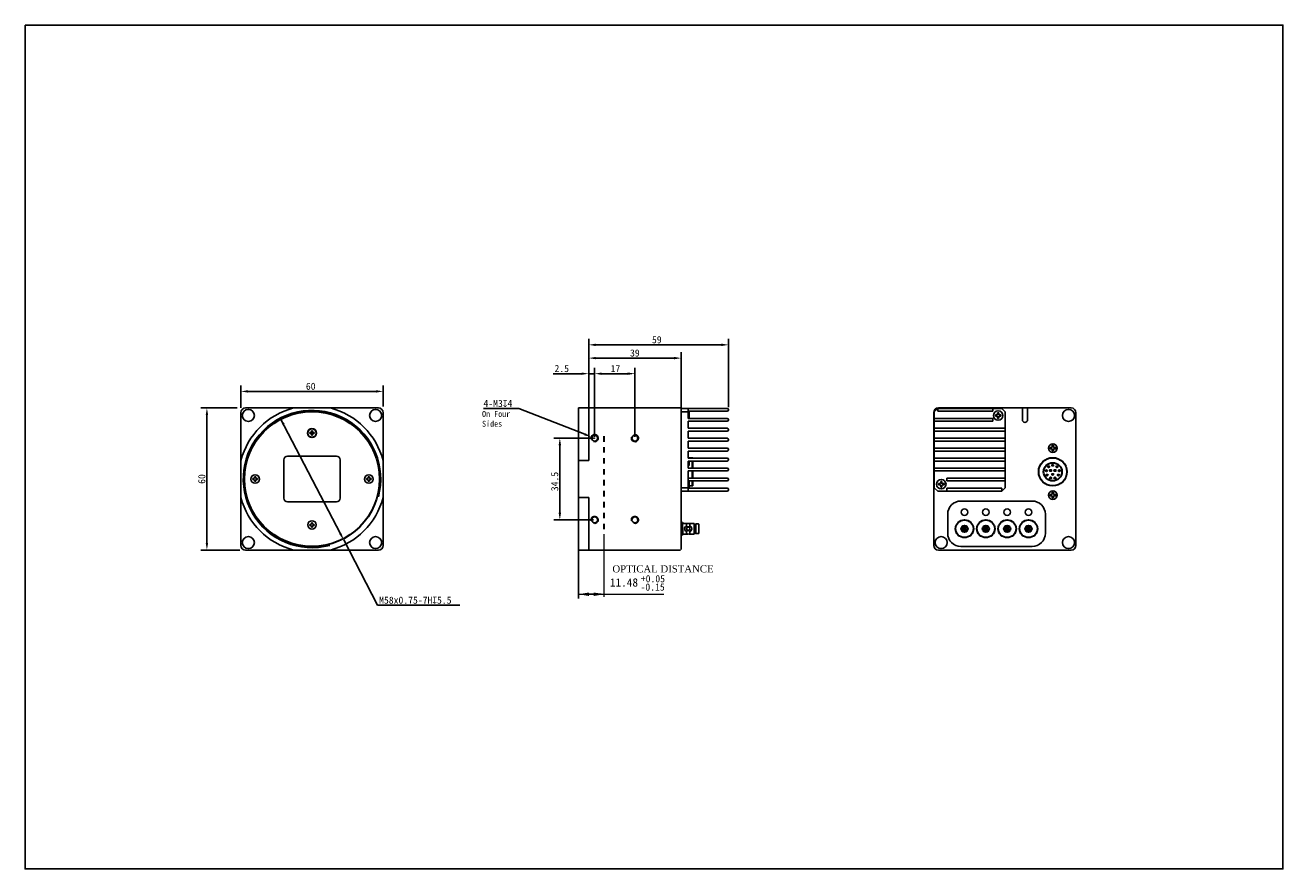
# Model space of a CAD drawing. Header units: millimetres. Extents: x 583 to 1113, y -44 to 312.
import ezdxf

# ---------------------------------------------------------------- set-up
doc = ezdxf.new("R2010")
doc.units = ezdxf.units.MM
doc.header["$LTSCALE"] = 23.1
doc.header["$PDMODE"] = 3
doc.header["$PDSIZE"] = 8
doc.linetypes.add('DASHED', pattern=[0.2, 0.1, -0.1])
doc.layers.get('0').update_dxf_attribs({"linetype": 'CONTINUOUS'})
doc.layers.get('Defpoints').update_dxf_attribs({"linetype": 'CONTINUOUS'})
doc.layers.add('00_COMPONENTS', color=7, linetype='CONTINUOUS')
doc.layers.add('51__DRAFT_DIMS', color=7, linetype='CONTINUOUS')
doc.styles.get("Standard").update_dxf_attribs({"font": 'simfang.ttf'})
doc.dimstyles.new('DIMSTYLE_2', dxfattribs={"dimtxt": 3, "dimasz": 3, "dimexe": 2.5, "dimexo": 0.5, "dimtad": 1, "dimdsep": 46, "dimtxsty": 'STANDARD', "dimblk": '_FILLED', "dimblk1": '_FILLED', "dimblk2": '_FILLED', "dimcen": 0.09, "dimclrt": 3, "dimazin": 2, "dimtp": 0.1, "dimtm": 0.1, "dimtfac": 1, "dimtofl": 0, "dimtmove": 0, "dimatfit": 1, "dimldrblk": '_FILLED', "dimfxl": 1, "dimtolj": 1, "dimarcsym": 0})
doc.dimstyles.new('DIMSTYLE_5', dxfattribs={"dimtxt": 3, "dimasz": 3, "dimexe": 2.5, "dimexo": 0.5, "dimtad": 1, "dimdsep": 46, "dimtxsty": 'STANDARD', "dimblk": '_FILLED', "dimblk1": '_FILLED', "dimblk2": '_FILLED', "dimcen": 0.09, "dimclrt": 3, "dimazin": 2, "dimtp": 0.2, "dimtm": 0.2, "dimtfac": 1, "dimtmove": 0, "dimatfit": 2, "dimldrblk": '_FILLED', "dimfxl": 1, "dimtolj": 1, "dimarcsym": 0})

# ---------------------------------------------------------------- blocks, each defined once
blk = doc.blocks.new('_FILLED')
at = {"color": 0, "linetype": 'ByBlock'}
blk.add_solid([(0, 0), (-1, 0.17), (-1, -0.17)], dxfattribs=at)
blk = doc.blocks.new('*D6')
at = {"layer": '51__DRAFT_DIMS', "color": 0, "lineweight": -2}
for p, q in [((690.5, 145.98), (715.85, 97.17)), ((717.23, 94.51), (731.56, 66.92)), ((766.17, 66.92), (731.56, 66.92))]:
    blk.add_line(p, q, dxfattribs=at)
at = {"layer": 'Defpoints', "color": 0}
for p in [(690.5, 145.98), (717.23, 94.51)]:
    blk.add_point(p, dxfattribs=at)
at = {"layer": '51__DRAFT_DIMS', "color": 0, "linetype": 'ByBlock', "lineweight": -2, "xscale": 3, "yscale": 3, "zscale": 3}
for p, rotation in [((690.5, 145.98), 117.4449589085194), ((717.23, 94.51), 297.4449589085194)]:
    blk.add_blockref('_FILLED', p, dxfattribs=dict(at, rotation=rotation))
at = {"layer": '51__DRAFT_DIMS', "insert": (732.19, 70.6), "char_height": 3, "attachment_point": 1}
blk.add_mtext('\\A1;M{\\A1;58x0.75-7H\\Fgdt|c0;x\\fFangSong|b0|i0|c0|p0;5.5}', dxfattribs=at)
blk = doc.blocks.new('*D7')
at = {"color": 8, "lineweight": -2}
for p, q in [((673.87, 150.25), (673.87, 159.74)), ((733.87, 150.87), (733.87, 159.74)), ((676.87, 157.24), (730.87, 157.24))]:
    blk.add_line(p, q, dxfattribs=at)
at = {"layer": 'Defpoints', "color": 0}
for p in [(733.87, 157.24), (673.87, 149.75), (733.87, 150.37)]:
    blk.add_point(p, dxfattribs=at)
at = {"color": 8, "linetype": 'ByBlock', "lineweight": -2, "xscale": 3, "yscale": 3, "zscale": 3, "rotation": 180}
blk.add_blockref('_FILLED', (673.87, 157.24), dxfattribs=at)
at = {"color": 8, "linetype": 'ByBlock', "lineweight": -2, "xscale": 3, "yscale": 3, "zscale": 3}
blk.add_blockref('_FILLED', (733.87, 157.24), dxfattribs=at)
at = {"insert": (703.33, 159.38), "char_height": 3, "attachment_point": 5}
blk.add_mtext('\\A1;60', dxfattribs=at)
blk = doc.blocks.new('*D8')
at = {"color": 8, "lineweight": -2}
for p, q in [((672.33, 150.25), (657.03, 150.25)), ((659.53, 147.25), (659.53, 93.25)), ((673.39, 90.25), (657.03, 90.25))]:
    blk.add_line(p, q, dxfattribs=at)
at = {"layer": 'Defpoints', "color": 0}
for p in [(672.83, 150.25), (659.53, 90.25), (673.89, 90.25)]:
    blk.add_point(p, dxfattribs=at)
at = {"color": 8, "linetype": 'ByBlock', "lineweight": -2, "xscale": 3, "yscale": 3, "zscale": 3}
for p, rotation in [((659.53, 150.25), 90), ((659.53, 90.25), 270)]:
    blk.add_blockref('_FILLED', p, dxfattribs=dict(at, rotation=rotation))
at = {"insert": (657.39, 120.25), "char_height": 3, "attachment_point": 5, "rotation": 90}
blk.add_mtext('\\A1;60', dxfattribs=at)
blk = doc.blocks.new('*D9')
at = {"color": 8, "lineweight": -2}
for p, q in [((822.59, 137.5), (805.92, 137.5)), ((808.42, 134.5), (808.42, 106)), ((822.59, 103), (805.92, 103))]:
    blk.add_line(p, q, dxfattribs=at)
at = {"layer": 'Defpoints', "color": 0}
for p in [(823.09, 137.5), (808.42, 103), (823.09, 103)]:
    blk.add_point(p, dxfattribs=at)
at = {"color": 8, "linetype": 'ByBlock', "lineweight": -2, "xscale": 3, "yscale": 3, "zscale": 3}
for p, rotation in [((808.42, 137.5), 90), ((808.42, 103), 270)]:
    blk.add_blockref('_FILLED', p, dxfattribs=dict(at, rotation=rotation))
at = {"color": 8, "insert": (806.27, 119.2), "char_height": 3, "attachment_point": 5, "rotation": 90}
blk.add_mtext('\\A1;\\A1;{\\C0;34.5}', dxfattribs=at)
blk = doc.blocks.new('*D10')
at = {"color": 8, "lineweight": -2}
for p, q in [((823.09, 138), (823.09, 167.22)), ((826.09, 164.72), (837.09, 164.72)), ((840.09, 138), (840.09, 167.22))]:
    blk.add_line(p, q, dxfattribs=at)
at = {"layer": 'Defpoints', "color": 0}
for p in [(840.09, 164.72), (823.09, 137.5), (840.09, 137.5)]:
    blk.add_point(p, dxfattribs=at)
at = {"color": 8, "linetype": 'ByBlock', "lineweight": -2, "xscale": 3, "yscale": 3, "zscale": 3, "rotation": 180}
blk.add_blockref('_FILLED', (823.09, 164.72), dxfattribs=at)
at = {"color": 8, "linetype": 'ByBlock', "lineweight": -2, "xscale": 3, "yscale": 3, "zscale": 3}
blk.add_blockref('_FILLED', (840.09, 164.72), dxfattribs=at)
at = {"insert": (831.88, 166.86), "char_height": 3, "attachment_point": 5}
blk.add_mtext('\\A1;17', dxfattribs=at)
blk = doc.blocks.new('*D11')
at = {"color": 8, "lineweight": -2}
for p, q in [((817.59, 164.72), (805.56, 164.72)), ((820.59, 150.75), (820.59, 167.22)), ((823.09, 138), (823.09, 167.22)), ((826.09, 164.72), (829.09, 164.72))]:
    blk.add_line(p, q, dxfattribs=at)
at = {"layer": 'Defpoints', "color": 0}
for p in [(820.59, 164.72), (820.59, 150.25), (823.09, 137.5)]:
    blk.add_point(p, dxfattribs=at)
at = {"color": 8, "linetype": 'ByBlock', "lineweight": -2, "xscale": 3, "yscale": 3, "zscale": 3}
blk.add_blockref('_FILLED', (820.59, 164.72), dxfattribs=at)
at = {"color": 8, "linetype": 'ByBlock', "lineweight": -2, "xscale": 3, "yscale": 3, "zscale": 3, "rotation": 180}
blk.add_blockref('_FILLED', (823.09, 164.72), dxfattribs=at)
at = {"insert": (809.22, 166.87), "char_height": 3, "attachment_point": 5}
blk.add_mtext('\\A1;2.5', dxfattribs=at)
blk = doc.blocks.new('*D12')
at = {"color": 8, "lineweight": -2}
for p, q in [((820.59, 150.75), (820.59, 173.79)), ((823.59, 171.29), (856.59, 171.29)), ((859.59, 149.76), (859.59, 173.79))]:
    blk.add_line(p, q, dxfattribs=at)
at = {"layer": 'Defpoints', "color": 0}
for p in [(859.59, 171.29), (820.59, 150.25), (859.59, 149.26)]:
    blk.add_point(p, dxfattribs=at)
at = {"color": 8, "linetype": 'ByBlock', "lineweight": -2, "xscale": 3, "yscale": 3, "zscale": 3, "rotation": 180}
blk.add_blockref('_FILLED', (820.59, 171.29), dxfattribs=at)
at = {"color": 8, "linetype": 'ByBlock', "lineweight": -2, "xscale": 3, "yscale": 3, "zscale": 3}
blk.add_blockref('_FILLED', (859.59, 171.29), dxfattribs=at)
at = {"insert": (840.07, 173.43), "char_height": 3, "attachment_point": 5}
blk.add_mtext('\\A1;39', dxfattribs=at)
blk = doc.blocks.new('*D13')
at = {"color": 8, "lineweight": -2}
for p, q in [((820.59, 149.57), (820.59, 179.39)), ((823.59, 176.89), (876.59, 176.89)), ((879.59, 150.55), (879.59, 179.39))]:
    blk.add_line(p, q, dxfattribs=at)
at = {"layer": 'Defpoints', "color": 0}
for p in [(879.59, 176.89), (820.59, 149.07), (879.59, 150.05)]:
    blk.add_point(p, dxfattribs=at)
at = {"color": 8, "linetype": 'ByBlock', "lineweight": -2, "xscale": 3, "yscale": 3, "zscale": 3, "rotation": 180}
blk.add_blockref('_FILLED', (820.59, 176.89), dxfattribs=at)
at = {"color": 8, "linetype": 'ByBlock', "lineweight": -2, "xscale": 3, "yscale": 3, "zscale": 3}
blk.add_blockref('_FILLED', (879.59, 176.89), dxfattribs=at)
at = {"insert": (849.33, 179.03), "char_height": 3, "attachment_point": 5}
blk.add_mtext('\\A1;59', dxfattribs=at)
blk = doc.blocks.new('*D14')
at = {"layer": '51__DRAFT_DIMS', "color": 0, "lineweight": -2}
for p in [(776.21, 150), (818.9, 139.13)]:
    blk.add_line(p, (791.07, 150), dxfattribs=at)
at = {"layer": '51__DRAFT_DIMS', "color": 0}
for p, q in [((823, 137.5), (823.18, 137.5)), ((823.09, 137.41), (823.09, 137.59))]:
    blk.add_line(p, q, dxfattribs=at)
at = {"layer": 'Defpoints', "color": 0}
for p in [(821.7, 138.04), (824.49, 136.95)]:
    blk.add_point(p, dxfattribs=at)
at = {"layer": '51__DRAFT_DIMS', "color": 0, "linetype": 'ByBlock', "lineweight": -2, "xscale": 3, "yscale": 3, "zscale": 3, "rotation": 338.6783159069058}
blk.add_blockref('_FILLED', (821.7, 138.04), dxfattribs=at)
at = {"layer": '51__DRAFT_DIMS', "insert": (776.21, 153.66), "char_height": 3, "attachment_point": 1}
blk.add_mtext('\\A1;4-M{\\A1;3\\Fgdt|c0;x\\fFangSong|b0|i0|c134|p49;4}', dxfattribs=at)

msp = doc.modelspace()

# ---------------------------------------------------------------- linework, layer by layer
at = {"color": 8}
for p, q in [((820.594, 164.722), (823.094, 164.722)), ((816.234, 90.248), (816.234, 69.805))]:
    msp.add_line(p, q, dxfattribs=at)
for p, q in [((692.018, 128.348), (692.018, 112.148)), ((714.218, 129.848), (693.518, 129.848)), ((715.718, 112.148), (715.718, 128.348)), ((820.594, 128.058), (816.234, 128.058)), ((693.518, 110.648), (714.218, 110.648))]:
    msp.add_line(p, q)
at = {"color": 8, "lineweight": 15}
for p, q in [((827.184, 70.563), (827.184, 97.006)), ((816.344, 71.6), (852.271, 71.6)), ((825.914, 71.6), (820.844, 71.6))]:
    msp.add_line(p, q, dxfattribs=at)
msp.add_lwpolyline([(582.859, 311.863), (1113.43, 311.863), (1113.43, -44.337), (582.859, -44.337)], close=True)
for centre, start, end in [((693.518, 128.348), 90, 180), ((714.218, 128.348), 0, 90), ((693.518, 112.148), 180, 270), ((714.218, 112.148), 270, 0)]:
    msp.add_arc(centre, 1.5, start, end)
for points in [[(820.734, 70.85), (820.734, 72.35), (816.234, 71.6)], [(822.684, 70.85), (822.684, 72.35), (827.184, 71.6)]]:
    msp.add_solid(points, dxfattribs=at)
at = {"layer": '00_COMPONENTS', "color": 7}
for p, q in [((675.868, 150.248), (731.868, 150.248)), ((816.234, 90.248), (816.234, 150.248)), ((816.234, 150.248), (829.594, 150.248)), ((820.594, 150.248), (820.594, 128.058)), ((850.494, 150.248), (829.694, 150.248)), ((850.594, 150.248), (859.294, 150.248)), ((859.544, 149.998), (859.294, 150.248)), ((859.594, 90.548), (859.594, 150.048)), ((878.994, 150.048), (859.594, 150.048)), ((862.594, 145.848), (862.594, 150.048)), ((862.594, 148.848), (878.994, 148.848)), ((966.333, 148.548), (967.833, 150.048)), ((967.833, 148.848), (967.833, 150.048)), ((994.833, 150.048), (967.833, 150.048)), ((991.033, 148.848), (967.833, 148.848)), ((1003.833, 150.248), (968.133, 150.248)), ((991.033, 148.848), (991.033, 150.048)), ((996.333, 148.548), (994.833, 150.048)), ((1003.533, 150.248), (1003.533, 145.248)), ((1024.133, 150.248), (1003.833, 150.248)), ((1005.733, 145.248), (1005.733, 150.248)), ((673.868, 92.248), (673.868, 148.248)), ((733.868, 148.248), (733.868, 92.248)), ((862.594, 148.548), (859.594, 148.548)), ((878.994, 145.848), (862.594, 145.848)), ((862.594, 141.648), (862.594, 144.648)), ((862.594, 144.648), (878.994, 144.648)), ((862.973, 148.226), (862.977, 148.231)), ((862.973, 147.298), (862.994, 147.298)), ((862.994, 146.798), (862.973, 146.798)), ((862.994, 147.298), (862.994, 148.016)), ((862.994, 146.798), (862.994, 146.079)), ((966.133, 92.238), (966.134, 148.309)), ((966.333, 116.548), (966.333, 148.548)), ((991.033, 145.848), (966.333, 145.848)), ((991.033, 144.648), (966.333, 144.648)), ((991.033, 144.648), (991.033, 145.848)), ((992.154, 147.298), (992.783, 147.298)), ((992.783, 146.798), (992.154, 146.798)), ((993.083, 147.598), (993.083, 148.226)), ((993.083, 145.869), (993.083, 146.498)), ((993.583, 148.226), (993.583, 147.598)), ((993.583, 146.498), (993.583, 145.869)), ((993.883, 147.298), (994.512, 147.298)), ((994.512, 146.798), (993.883, 146.798)), ((996.333, 116.548), (996.333, 148.548)), ((1026.133, 148.248), (1026.133, 92.248)), ((703.318, 139.898), (702.918, 139.898)), ((702.918, 139.398), (702.918, 139.898)), ((703.318, 139.398), (702.918, 139.398)), ((703.53, 139.985), (704.206, 139.31)), ((703.53, 139.31), (704.206, 139.985)), ((703.618, 140.598), (704.118, 140.598)), ((703.618, 140.198), (703.618, 140.598)), ((703.618, 139.898), (704.118, 139.898)), ((703.618, 139.398), (703.618, 139.898)), ((704.118, 139.648), (703.618, 139.648)), ((703.618, 139.398), (704.118, 139.398)), ((703.618, 138.698), (703.618, 139.098)), ((703.618, 138.698), (704.118, 138.698)), ((703.868, 139.398), (703.868, 139.898)), ((704.118, 140.198), (704.118, 140.598)), ((704.118, 139.398), (704.118, 139.898)), ((704.118, 138.698), (704.118, 139.098)), ((704.818, 139.898), (704.418, 139.898)), ((704.818, 139.398), (704.418, 139.398)), ((704.818, 139.398), (704.818, 139.898)), ((878.994, 141.648), (862.594, 141.648)), ((862.594, 137.448), (862.594, 140.448)), ((862.594, 140.448), (878.994, 140.448)), ((996.333, 141.648), (966.333, 141.648)), ((996.333, 140.448), (966.333, 140.448)), ((878.994, 137.448), (862.594, 137.448)), ((862.594, 133.248), (862.594, 136.248)), ((862.594, 136.248), (878.994, 136.248)), ((878.994, 133.248), (862.594, 133.248)), ((996.333, 137.448), (966.333, 137.448)), ((996.333, 136.248), (966.333, 136.248)), ((996.333, 133.248), (966.333, 133.248)), ((1015.883, 133.543), (1015.233, 133.543)), ((1015.233, 133.043), (1015.233, 133.543)), ((1015.883, 133.043), (1015.233, 133.043)), ((1016.683, 134.493), (1016.183, 134.493)), ((1016.183, 134.493), (1016.183, 133.843)), ((1016.183, 132.743), (1016.183, 132.093)), ((1016.683, 134.493), (1016.683, 133.843)), ((1016.683, 132.743), (1016.683, 132.093)), ((1017.633, 133.543), (1016.983, 133.543)), ((1017.633, 133.043), (1016.983, 133.043)), ((1017.633, 133.043), (1017.633, 133.543)), ((820.594, 128.058), (816.234, 128.058)), ((862.594, 129.048), (862.594, 132.048)), ((862.594, 132.048), (878.994, 132.048)), ((862.594, 129.243), (864.594, 129.243)), ((878.994, 129.048), (862.594, 129.048)), ((862.594, 124.848), (862.594, 127.848)), ((862.594, 127.848), (878.994, 127.848)), ((862.594, 127.74), (862.994, 127.74)), ((862.594, 127.739), (862.694, 127.739)), ((862.694, 127.739), (862.694, 125.907)), ((862.994, 125.908), (862.994, 127.74)), ((864.294, 129.048), (864.294, 129.243)), ((864.294, 124.848), (864.294, 127.848)), ((864.594, 129.243), (864.594, 129.048)), ((864.594, 127.848), (864.594, 124.848)), ((996.333, 132.048), (966.333, 132.048)), ((996.333, 129.048), (966.333, 129.048)), ((996.333, 127.848), (966.333, 127.848)), ((1016.683, 132.093), (1016.183, 132.093)), ((862.994, 125.908), (862.594, 125.908)), ((862.694, 125.907), (862.594, 125.907)), ((878.994, 124.848), (862.594, 124.848)), ((862.594, 123.648), (878.994, 123.648)), ((862.594, 115.048), (862.594, 123.648)), ((864.294, 120.648), (864.294, 123.648)), ((864.594, 123.648), (864.594, 120.648)), ((996.333, 124.848), (966.333, 124.848)), ((996.333, 123.648), (966.333, 123.648)), ((679.318, 120.498), (678.918, 120.498)), ((678.918, 119.998), (678.918, 120.498)), ((679.318, 119.998), (678.918, 119.998)), ((679.618, 121.198), (680.118, 121.198)), ((679.618, 120.798), (679.618, 121.198)), ((679.618, 119.298), (679.618, 119.698)), ((679.618, 119.298), (680.118, 119.298)), ((680.118, 120.798), (680.118, 121.198)), ((680.118, 119.298), (680.118, 119.698)), ((680.818, 120.498), (680.418, 120.498)), ((680.818, 119.998), (680.418, 119.998)), ((680.818, 119.998), (680.818, 120.498)), ((727.318, 120.498), (726.918, 120.498)), ((726.918, 119.998), (726.918, 120.498)), ((727.318, 119.998), (726.918, 119.998)), ((727.618, 121.198), (728.118, 121.198)), ((727.618, 120.798), (727.618, 121.198)), ((727.618, 119.298), (727.618, 119.698)), ((727.618, 119.298), (728.118, 119.298)), ((728.118, 120.798), (728.118, 121.198)), ((728.118, 119.298), (728.118, 119.698)), ((728.818, 120.498), (728.418, 120.498)), ((728.818, 119.998), (728.418, 119.998)), ((728.818, 119.998), (728.818, 120.498)), ((878.994, 120.648), (862.594, 120.648)), ((862.906, 119.448), (878.994, 119.448)), ((862.973, 119.226), (862.977, 119.231)), ((862.973, 118.298), (862.994, 118.298)), ((862.994, 117.798), (862.973, 117.798)), ((862.977, 116.864), (862.973, 116.869)), ((862.994, 118.298), (862.994, 119.016)), ((862.994, 117.798), (862.994, 117.079)), ((862.994, 117.343), (864.594, 117.343)), ((864.294, 117.344), (864.294, 119.448)), ((864.594, 119.448), (864.594, 117.344)), ((968.154, 118.298), (968.783, 118.298)), ((968.783, 117.798), (968.154, 117.798)), ((969.083, 118.598), (969.083, 119.226)), ((969.083, 116.869), (969.083, 117.498)), ((969.583, 119.226), (969.583, 118.598)), ((969.583, 117.498), (969.583, 116.869)), ((969.883, 118.298), (970.512, 118.298)), ((970.512, 117.798), (969.883, 117.798)), ((996.333, 120.648), (971.633, 120.648)), ((971.633, 119.448), (971.633, 120.648)), ((996.333, 119.448), (971.633, 119.448)), ((816.234, 112.437), (820.594, 112.437)), ((820.594, 112.437), (820.594, 90.248)), ((859.594, 116.548), (862.594, 116.548)), ((859.594, 115.048), (878.994, 115.048)), ((878.994, 116.448), (862.79, 116.448)), ((879.594, 115.648), (879.594, 115.848)), ((966.333, 116.548), (967.833, 115.048)), ((994.833, 115.048), (967.833, 115.048)), ((994.833, 116.448), (971.633, 116.448)), ((971.633, 115.048), (971.633, 116.448)), ((996.333, 116.548), (994.833, 115.048)), ((994.833, 115.048), (994.833, 116.448)), ((1015.883, 113.703), (1015.233, 113.703)), ((1015.233, 113.203), (1015.233, 113.703)), ((1015.883, 113.203), (1015.233, 113.203)), ((1016.683, 114.653), (1016.183, 114.653)), ((1016.183, 114.653), (1016.183, 114.003)), ((1016.183, 112.903), (1016.183, 112.253)), ((1016.683, 112.253), (1016.183, 112.253)), ((1016.683, 114.653), (1016.683, 114.003)), ((1016.683, 112.903), (1016.683, 112.253)), ((1017.633, 113.703), (1016.983, 113.703)), ((1017.633, 113.203), (1016.983, 113.203)), ((1017.633, 113.203), (1017.633, 113.703)), ((977.633, 110.948), (1007.633, 110.948)), ((703.318, 101.098), (702.918, 101.098)), ((702.918, 100.598), (702.918, 101.098)), ((703.618, 101.798), (704.118, 101.798)), ((703.618, 101.398), (703.618, 101.798)), ((704.118, 101.398), (704.118, 101.798)), ((704.818, 101.098), (704.418, 101.098)), ((704.818, 100.598), (704.818, 101.098)), ((859.708, 101.994), (859.594, 101.797)), ((859.708, 101.994), (859.711, 101.998)), ((859.711, 101.998), (859.726, 101.998)), ((859.73, 101.994), (859.726, 101.998)), ((859.946, 101.621), (859.73, 101.994)), ((859.948, 101.617), (859.946, 101.621)), ((859.994, 101.621), (859.948, 101.621)), ((860.166, 101.922), (859.992, 101.621)), ((860.407, 101.684), (860.168, 101.923)), ((860.417, 101.671), (860.407, 101.684)), ((860.448, 101.617), (860.417, 101.671)), ((860.47, 101.621), (860.448, 101.621)), ((860.569, 101.523), (860.47, 101.621)), ((860.47, 101.482), (860.471, 101.62)), ((861.914, 101.523), (860.569, 101.523)), ((861.914, 100.234), (861.914, 101.523)), ((865.044, 101.523), (863.273, 101.523)), ((863.273, 101.523), (863.273, 100.234)), ((865.044, 96.973), (865.044, 101.523)), ((865.825, 101.298), (866.944, 101.298)), ((865.825, 97.198), (865.825, 101.298)), ((867.094, 101.148), (867.094, 97.348)), ((972.033, 97.348), (972.033, 105.348)), ((1013.233, 105.348), (1013.233, 97.348)), ((703.318, 100.598), (702.918, 100.598)), ((703.618, 99.898), (703.618, 100.298)), ((703.618, 99.898), (704.118, 99.898)), ((704.118, 99.898), (704.118, 100.298)), ((704.818, 100.598), (704.418, 100.598)), ((859.594, 96.698), (859.689, 96.863)), ((859.689, 96.863), (859.696, 96.874)), ((859.694, 96.874), (859.744, 96.874)), ((859.738, 96.882), (859.74, 96.878)), ((859.74, 96.878), (859.742, 96.874)), ((859.742, 96.874), (859.958, 96.501)), ((859.958, 96.501), (859.961, 96.498)), ((859.961, 96.498), (859.976, 96.498)), ((859.98, 96.501), (860.196, 96.874)), ((860.194, 96.874), (860.244, 96.874)), ((860.24, 96.878), (860.242, 96.874)), ((860.242, 96.874), (860.324, 96.731)), ((860.324, 96.731), (860.327, 96.731)), ((860.569, 96.973), (860.327, 96.73)), ((861.914, 96.973), (860.569, 96.973)), ((861.914, 100.234), (861.464, 100.234)), ((861.464, 98.261), (861.914, 98.261)), ((861.914, 96.973), (861.914, 98.261)), ((863.724, 100.234), (863.273, 100.234)), ((863.273, 98.261), (863.724, 98.261)), ((863.273, 98.261), (863.273, 96.973)), ((865.044, 96.973), (863.273, 96.973)), ((865.825, 97.198), (866.944, 97.198)), ((731.868, 90.248), (675.868, 90.248)), ((829.594, 90.248), (816.234, 90.248)), ((850.494, 90.248), (829.694, 90.248)), ((850.594, 90.248), (859.294, 90.248)), ((968.133, 90.248), (1024.133, 90.248)), ((1007.633, 91.748), (977.633, 91.748))]:
    msp.add_line(p, q, dxfattribs=at)
at = {"layer": '00_COMPONENTS', "linetype": 'DASHED', "lineweight": 30}
msp.add_line((827.184, 99.044), (827.184, 140.448), dxfattribs=at)
at = {"layer": '00_COMPONENTS', "color": 7}
for centre, radius in [((677.018, 147.098), 2.55), ((730.718, 147.098), 2.55), ((993.333, 147.048), 2), ((1022.983, 147.098), 2.55), ((703.868, 139.648), 1.9), ((703.868, 139.648), 1.8), ((823.094, 137.498), 1.25), ((840.094, 137.498), 1.25), ((1016.433, 133.293), 1.825), ((679.868, 120.248), 1.8), ((727.868, 120.248), 1.8), ((969.333, 118.048), 2), ((1016.433, 113.453), 1.825), ((979.133, 106.248), 1.35), ((988.133, 106.248), 1.35), ((997.133, 106.248), 1.35), ((1006.133, 106.248), 1.35), ((703.868, 100.848), 1.8), ((823.094, 102.998), 1.25), ((840.094, 102.998), 1.25), ((677.018, 93.398), 2.55), ((730.718, 93.398), 2.55), ((862.594, 99.248), 0.7), ((969.283, 93.398), 2.55), ((1022.983, 93.398), 2.55)]:
    msp.add_circle(centre, radius, dxfattribs=at)
at = {"layer": '00_COMPONENTS', "color": 7, "lineweight": 30}
for centre, radius in [((703.868, 120.248), 28.5), ((1016.373, 123.293), 5.95), ((1016.373, 123.293), 3.85), ((1013.663, 123.773), 0.3), ((1013.993, 121.913), 0.3), ((1014.603, 125.403), 0.3), ((1015.423, 123.843), 0.3), ((1016.373, 126.043), 0.3), ((1016.373, 122.193), 0.3), ((1017.323, 123.843), 0.3), ((1018.143, 125.403), 0.3), ((1018.753, 121.913), 0.3), ((1019.083, 123.773), 0.3), ((1015.423, 120.713), 0.3), ((1017.323, 120.713), 0.3), ((979.133, 99.248), 3.75), ((988.133, 99.248), 3.75), ((997.133, 99.248), 3.75), ((1006.133, 99.248), 3.75), ((979.133, 99.248), 1.4), ((979.133, 99.248), 0.835), ((979.133, 99.248), 0.22), ((988.133, 99.248), 1.4), ((988.133, 99.248), 0.835), ((988.133, 99.248), 0.22), ((988.133, 99.248), 0.22), ((997.133, 99.248), 1.4), ((997.133, 99.248), 0.835), ((997.133, 99.248), 0.22), ((997.133, 99.248), 0.22), ((1006.133, 99.248), 1.4), ((1006.133, 99.248), 0.835), ((1006.133, 99.248), 0.22), ((1006.133, 99.248), 0.22)]:
    msp.add_circle(centre, radius, dxfattribs=at)
at = {"layer": '00_COMPONENTS', "color": 7}
for centre, radius, start, end in [((675.868, 148.248), 2, 90, 180), ((703.868, 120.248), 31, 104.59255, 165.40745), ((703.868, 120.248), 31, 14.59255, 75.40745), ((731.868, 148.248), 2, 0, 90), ((861.994, 148.048), 1, 10.5501, 52.99659), ((878.994, 149.448), 0.6, 270, 90), ((968.133, 148.248), 2, 90, 178.23532), ((1024.133, 148.248), 2, 0, 90), ((861.942, 148.016), 1.052, 359.98548, 11.53423), ((856.039, 147.052), 6.937, 359.95966, 2.02484), ((856.039, 147.043), 6.937, 357.97516, 0.04034), ((861.942, 146.079), 1.052, 348.46577, 0.01452), ((878.994, 145.248), 0.6, 270, 90), ((999.087, 147.052), 6.937, 177.97516, 180.04034), ((999.087, 147.043), 6.937, 179.95966, 182.02484), ((992.783, 147.598), 0.3, 270, 0), ((992.783, 146.498), 0.3, 0, 90), ((993.333, 141.292), 6.939, 87.93532, 92.06468), ((993.333, 152.803), 6.939, 267.93532, 272.06468), ((993.883, 147.598), 0.3, 180, 270), ((993.883, 146.498), 0.3, 90, 180), ((987.579, 147.052), 6.937, 359.95966, 2.02484), ((987.579, 147.043), 6.937, 357.97516, 0.04034), ((1004.633, 145.248), 1.1, 180, 0), ((703.318, 140.198), 0.3, 270, 0), ((703.318, 139.098), 0.3, 0, 90), ((704.418, 140.198), 0.3, 180, 270), ((704.418, 139.098), 0.3, 90, 180), ((878.994, 141.048), 0.6, 270, 90), ((878.994, 136.848), 0.6, 270, 90), ((878.994, 132.648), 0.6, 270, 90), ((1015.883, 133.843), 0.3, 270, 0), ((1015.883, 132.743), 0.3, 0, 90), ((1016.983, 133.843), 0.3, 180, 270), ((1016.983, 132.743), 0.3, 90, 180), ((878.994, 128.448), 0.6, 270, 90), ((878.994, 124.248), 0.6, 270, 90), ((679.318, 120.798), 0.3, 270, 0), ((679.318, 119.698), 0.3, 0, 90), ((680.418, 120.798), 0.3, 180, 270), ((680.418, 119.698), 0.3, 90, 180), ((727.318, 120.798), 0.3, 270, 0), ((727.318, 119.698), 0.3, 0, 90), ((728.418, 120.798), 0.3, 180, 270), ((728.418, 119.698), 0.3, 90, 180), ((861.994, 119.048), 1, 10.5501, 52.99659), ((861.994, 117.048), 1, 307.00341, 349.4499), ((861.942, 119.016), 1.052, 359.98548, 11.53423), ((856.039, 118.052), 6.937, 359.95966, 2.02484), ((856.039, 118.043), 6.937, 357.97516, 0.04034), ((861.942, 117.079), 1.052, 348.46577, 0.01452), ((878.994, 120.048), 0.6, 270, 90), ((975.087, 118.052), 6.937, 177.97516, 180.04034), ((975.087, 118.043), 6.937, 179.95966, 182.02484), ((968.783, 118.598), 0.3, 270, 0), ((968.783, 117.498), 0.3, 0, 90), ((969.333, 112.292), 6.939, 87.93532, 92.06468), ((969.333, 123.803), 6.939, 267.93532, 272.06468), ((969.883, 118.598), 0.3, 180, 270), ((969.883, 117.498), 0.3, 90, 180), ((963.579, 118.052), 6.937, 359.95966, 2.02484), ((963.579, 118.043), 6.937, 357.97516, 0.04034), ((703.868, 120.248), 31, 194.59255, 255.40745), ((703.868, 120.248), 31, 284.59255, 345.40745), ((878.994, 115.848), 0.6, 0, 90), ((878.994, 115.648), 0.6, 270, 0), ((1015.883, 114.003), 0.3, 270, 0), ((1015.883, 112.903), 0.3, 0, 90), ((1016.983, 114.003), 0.3, 180, 270), ((1016.983, 112.903), 0.3, 90, 180), ((977.633, 105.348), 5.6, 90, 180), ((1007.633, 105.348), 5.6, 0, 90), ((703.318, 101.398), 0.3, 270, 0), ((704.418, 101.398), 0.3, 180, 270), ((859.885, 101.588), 0.0694, 17.96228, 20.37972), ((862.594, 104.368), 2.925, 256.56881, 283.43119), ((865.244, 101.848), 0.8, 255.51611, 316.56746), ((866.944, 101.148), 0.15, 0, 90), ((703.318, 100.298), 0.3, 0, 90), ((704.418, 100.298), 0.3, 90, 180), ((882.851, 98.678), 23.247, 182.86858, 183.10585), ((878.351, 98.435), 18.74, 183.10947, 183.38155), ((874.156, 98.188), 14.538, 183.38636, 183.70831), ((883.341, 98.701), 23.688, 182.84869, 183.07939), ((878.87, 98.461), 19.21, 183.08274, 183.34927), ((874.636, 98.215), 14.969, 183.35381, 183.6714), ((862.594, 99.248), 1.5, 138.87931, 221.12069), ((862.594, 94.128), 2.925, 76.56881, 103.43119), ((862.594, 99.248), 1.5, 318.87931, 41.12069), ((865.244, 96.648), 0.8, 43.43254, 104.48389), ((866.944, 97.348), 0.15, 270, 0), ((977.633, 97.348), 5.6, 180, 270), ((1007.633, 97.348), 5.6, 270, 0), ((675.868, 92.248), 2, 180, 270), ((731.868, 92.248), 2, 270, 0), ((968.133, 92.248), 2, 180, 270), ((1024.133, 92.248), 2, 270, 0)]:
    msp.add_arc(centre, radius, start, end, dxfattribs=at)
at = {"layer": '00_COMPONENTS', "color": 8}
for centre, radius, start, end in [((703.868, 120.248), 29, 345, 285), ((823.094, 137.498), 1.5, 255, 195), ((840.094, 137.498), 1.5, 165, 105), ((823.094, 102.998), 1.5, 255, 195), ((840.094, 102.998), 1.5, 255, 195)]:
    msp.add_arc(centre, radius, start, end, dxfattribs=at)
at = {"layer": '00_COMPONENTS', "color": 7}
for points, knots in [([(862.594, 127.476), (862.604, 127.471), (862.639, 127.449), (862.673, 127.424), (862.695, 127.404)], [0, 0, 0, 0, 0.2602782, 1, 1, 1, 1]), ([(859.711, 101.998), (859.712, 101.998), (859.714, 101.996), (859.717, 101.99), (859.719, 101.984), (859.72, 101.979)], [0, 0, 0, 0, 0.1146247, 0.3068992, 1, 1, 1, 1]), ([(859.72, 101.979), (859.72, 101.977), (859.722, 101.97), (859.723, 101.962), (859.724, 101.956)], [0, 0, 0, 0, 0.2134103, 1, 1, 1, 1]), ([(859.724, 101.956), (859.728, 101.935), (859.734, 101.882), (859.742, 101.788), (859.751, 101.665), (859.756, 101.574), (859.759, 101.523)], [0, 0, 0, 0, 0.1487347, 0.3666348, 0.6514171, 1, 1, 1, 1]), ([(859.851, 99.248), (859.846, 99.424), (859.835, 99.768), (859.82, 100.262), (859.807, 100.715), (859.795, 101.061), (859.784, 101.312), (859.777, 101.477), (859.769, 101.621), (859.761, 101.743), (859.754, 101.83), (859.748, 101.887), (859.744, 101.92), (859.741, 101.948), (859.737, 101.969), (859.734, 101.984), (859.731, 101.992), (859.73, 101.995)], [0, 0, 0, 0, 0.1928798, 0.3753217, 0.5389959, 0.6864171, 0.7529819, 0.8131282, 0.8659028, 0.9104554, 0.946342, 0.9609306, 0.9732296, 0.9832376, 0.9909938, 0.996549, 1, 1, 1, 1]), ([(859.759, 101.523), (859.777, 101.196), (859.794, 100.663), (859.816, 99.904), (859.829, 99.473), (859.836, 99.248)], [0, 0, 0, 0, 0.4319904, 0.7028198, 1, 1, 1, 1]), ([(859.948, 101.617), (859.948, 101.617), (859.949, 101.615), (859.95, 101.614), (859.95, 101.612)], [0, 0, 0, 0, 0.2155609, 1, 1, 1, 1]), ([(859.951, 101.61), (859.952, 101.605), (859.955, 101.594), (859.961, 101.566), (859.964, 101.541), (859.966, 101.523)], [0, 0, 0, 0, 0.1585869, 0.3772154, 1, 1, 1, 1]), ([(859.966, 101.523), (859.971, 101.477), (859.981, 101.366), (859.994, 101.172), (860.007, 100.929), (860.022, 100.593), (860.037, 100.157), (860.056, 99.622), (860.075, 99.06), (860.092, 98.592), (860.104, 98.238), (860.115, 97.925), (860.129, 97.582), (860.146, 97.275), (860.16, 97.081), (860.168, 97.005), (860.172, 96.972)], [0, 0, 0, 0, 0.030625, 0.0738298, 0.1279668, 0.1904772, 0.2953485, 0.4152838, 0.5424878, 0.6660799, 0.7230919, 0.7760287, 0.8719782, 0.9492459, 0.9782309, 1, 1, 1, 1]), ([(859.994, 101.621), (859.995, 101.621), (859.997, 101.619), (860.001, 101.611), (860.006, 101.593), (860.011, 101.562), (860.014, 101.538), (860.016, 101.523)], [0, 0, 0, 0, 0.0293532, 0.079949, 0.2646142, 0.5698291, 1, 1, 1, 1]), ([(860.016, 101.523), (860.021, 101.477), (860.031, 101.365), (860.044, 101.171), (860.057, 100.929), (860.069, 100.648), (860.081, 100.336), (860.092, 99.995), (860.105, 99.629), (860.119, 99.248), (860.132, 98.868), (860.145, 98.501), (860.157, 98.16), (860.168, 97.848), (860.18, 97.567), (860.193, 97.324), (860.206, 97.13), (860.216, 97.018), (860.222, 96.972)], [0, 0, 0, 0, 0.0306339, 0.0738411, 0.1279745, 0.1904764, 0.2587642, 0.3338075, 0.4152413, 0.4998942, 0.5845528, 0.6660032, 0.7410722, 0.8093802, 0.8719052, 0.9260724, 0.969321, 1, 1, 1, 1]), ([(860.166, 101.922), (860.166, 101.923), (860.167, 101.924), (860.168, 101.923), (860.168, 101.923)], [0, 0, 0, 0, 0.5841392, 1, 1, 1, 1]), ([(860.168, 101.923), (860.169, 101.922), (860.17, 101.919), (860.172, 101.913), (860.173, 101.904), (860.175, 101.892), (860.176, 101.877), (860.179, 101.851), (860.182, 101.811), (860.185, 101.755), (860.189, 101.687), (860.192, 101.609), (860.194, 101.553), (860.195, 101.523)], [0, 0, 0, 0, 0.0085303, 0.0241152, 0.047021, 0.0772945, 0.1149376, 0.1599368, 0.2718647, 0.4125431, 0.5813151, 0.7774279, 1, 1, 1, 1]), ([(860.195, 101.523), (860.201, 101.38), (860.21, 101.056), (860.222, 100.521), (860.234, 99.905), (860.243, 99.471), (860.247, 99.248)], [0, 0, 0, 0, 0.1879844, 0.428023, 0.704792, 1, 1, 1, 1]), ([(860.47, 101.482), (860.466, 101.504), (860.458, 101.544), (860.444, 101.598), (860.431, 101.639), (860.422, 101.662), (860.416, 101.671)], [0, 0, 0, 0, 0.3417737, 0.6234585, 0.8426209, 1, 1, 1, 1]), ([(860.448, 101.617), (860.449, 101.615), (860.451, 101.61), (860.455, 101.596), (860.46, 101.571), (860.465, 101.531), (860.469, 101.5), (860.47, 101.482)], [0, 0, 0, 0, 0.0477259, 0.1163114, 0.319503, 0.6136353, 1, 1, 1, 1]), ([(859.594, 99.96), (859.601, 99.739), (859.617, 99.296), (859.636, 98.749), (859.651, 98.327), (859.664, 97.958), (859.674, 97.693), (859.683, 97.523)], [0, 0, 0, 0, 0.2717025, 0.5457768, 0.673627, 0.7910867, 1, 1, 1, 1]), ([(859.594, 98.535), (859.6, 98.352), (859.612, 98.012), (859.625, 97.672), (859.633, 97.515)], [0, 0, 0, 0, 0.5375061, 1, 1, 1, 1]), ([(859.648, 97.248), (859.652, 97.195), (859.658, 97.102), (859.667, 97.01), (859.672, 96.971)], [0, 0, 0, 0, 0.5780716, 1, 1, 1, 1]), ([(859.672, 96.971), (859.673, 96.957), (859.677, 96.932), (859.682, 96.902), (859.687, 96.884), (859.69, 96.876), (859.693, 96.874), (859.694, 96.874)], [0, 0, 0, 0, 0.4301385, 0.7353378, 0.9200078, 0.9706181, 1, 1, 1, 1]), ([(859.698, 97.256), (859.701, 97.201), (859.708, 97.106), (859.717, 97.011), (859.722, 96.972)], [0, 0, 0, 0, 0.5790793, 1, 1, 1, 1]), ([(859.722, 96.972), (859.724, 96.952), (859.727, 96.927), (859.733, 96.897), (859.736, 96.886), (859.738, 96.882)], [0, 0, 0, 0, 0.6374353, 0.852177, 1, 1, 1, 1]), ([(859.836, 99.248), (859.842, 99.071), (859.852, 98.727), (859.867, 98.233), (859.88, 97.78), (859.892, 97.434), (859.903, 97.183), (859.911, 97.018), (859.919, 96.874), (859.927, 96.752), (859.934, 96.665), (859.939, 96.608), (859.943, 96.575), (859.947, 96.547), (859.95, 96.526), (859.954, 96.511), (859.956, 96.503), (859.958, 96.5)], [0, 0, 0, 0, 0.1928798, 0.3753217, 0.5389959, 0.6864171, 0.7529819, 0.8131282, 0.8659028, 0.9104554, 0.946342, 0.9609306, 0.9732296, 0.9832376, 0.9909938, 0.996549, 1, 1, 1, 1]), ([(859.929, 96.972), (859.911, 97.299), (859.894, 97.833), (859.871, 98.591), (859.858, 99.022), (859.851, 99.248)], [0, 0, 0, 0, 0.4319958, 0.7028239, 1, 1, 1, 1]), ([(859.964, 96.531), (859.961, 96.552), (859.954, 96.604), (859.946, 96.699), (859.937, 96.825), (859.931, 96.92), (859.929, 96.972)], [0, 0, 0, 0, 0.142088, 0.3578015, 0.6448971, 1, 1, 1, 1]), ([(859.969, 96.511), (859.968, 96.513), (859.967, 96.519), (859.965, 96.526), (859.964, 96.531)], [0, 0, 0, 0, 0.2101692, 1, 1, 1, 1]), ([(859.976, 96.498), (859.975, 96.498), (859.971, 96.503), (859.97, 96.508), (859.969, 96.511)], [0, 0, 0, 0, 0.3125244, 1, 1, 1, 1]), ([(859.98, 96.5), (859.979, 96.5), (859.979, 96.499), (859.977, 96.498), (859.976, 96.498)], [0, 0, 0, 0, 0.3376472, 1, 1, 1, 1]), ([(860.172, 96.972), (860.173, 96.957), (860.177, 96.933), (860.182, 96.902), (860.187, 96.884), (860.19, 96.876), (860.193, 96.874), (860.194, 96.874)], [0, 0, 0, 0, 0.4301758, 0.7353931, 0.9200576, 0.9706511, 1, 1, 1, 1]), ([(860.222, 96.972), (860.224, 96.955), (860.227, 96.927), (860.232, 96.899), (860.236, 96.889)], [0, 0, 0, 0, 0.6113531, 1, 1, 1, 1]), ([(860.236, 96.889), (860.236, 96.887), (860.237, 96.884), (860.238, 96.88), (860.24, 96.878)], [0, 0, 0, 0, 0.3076394, 1, 1, 1, 1]), ([(860.247, 99.248), (860.251, 99.087), (860.257, 98.772), (860.267, 98.314), (860.274, 97.951), (860.28, 97.682), (860.285, 97.501), (860.29, 97.336), (860.295, 97.189), (860.3, 97.061), (860.304, 96.953), (860.309, 96.876), (860.312, 96.825), (860.315, 96.795), (860.317, 96.771), (860.319, 96.753), (860.322, 96.74), (860.323, 96.733), (860.324, 96.731)], [0, 0, 0, 0, 0.1915096, 0.3755889, 0.5457977, 0.623727, 0.6958998, 0.7616335, 0.8202886, 0.8713793, 0.9144826, 0.9491634, 0.9632233, 0.9750643, 0.9846715, 0.9920313, 0.9971346, 1, 1, 1, 1]), ([(862.594, 100.032), (862.534, 100.032), (862.415, 100.043), (862.182, 100.101), (862.019, 100.176), (861.914, 100.234)], [0, 0, 0, 0, 0.2501109, 0.5002938, 1, 1, 1, 1]), ([(861.914, 98.261), (861.967, 98.29), (862.073, 98.344), (862.24, 98.409), (862.415, 98.453), (862.534, 98.463), (862.594, 98.463)], [0, 0, 0, 0, 0.2500842, 0.5001257, 0.750097, 1, 1, 1, 1]), ([(863.273, 100.234), (863.221, 100.205), (863.114, 100.151), (862.947, 100.086), (862.773, 100.042), (862.653, 100.032), (862.594, 100.032)], [0, 0, 0, 0, 0.2500842, 0.5001257, 0.750097, 1, 1, 1, 1]), ([(862.594, 98.463), (862.653, 98.463), (862.773, 98.452), (863.005, 98.394), (863.169, 98.319), (863.273, 98.261)], [0, 0, 0, 0, 0.250112, 0.5002866, 1, 1, 1, 1])]:
    msp.add_open_spline(points, degree=3, knots=knots, dxfattribs=at)

# ---------------------------------------------------------------- texts
at = {"insert": (775.6, 148.993), "char_height": 2.5, "width": 18.56396, "attachment_point": 1}
msp.add_mtext('On Four Sides', dxfattribs=at)
at = {"color": 7, "lineweight": 15, "insert": (851.938, 79.79), "char_height": 6, "attachment_point": 5}
msp.add_mtext('\\A1;{\\fTimes New Roman|b0|i0|c0|p18;\\H0.5x;OPTICAL DISTANCE\\P\\fFangSong|b0|i0|c0|p0;\\H0.999999x;  }', dxfattribs=at)
at = {"lineweight": 15, "attachment_point": 9}
for s, width, insert, char_height in [('+0.05', 10.77139, (852.787, 76.608), 3), ('11.48', 18.88412, (841.428, 74.783), 3.5), ('-0.15', 13.36067, (852.669, 73.081), 3)]:
    msp.add_mtext_dynamic_manual_height_columns(s, width=width, gutter_width=30, heights=[0], dxfattribs=dict(at, insert=insert, char_height=char_height))

# ---------------------------------------------------------------- dimensions: what is measured, and where the dimension line sits
for base, p1, p2, picture, middle in [((879.594, 176.887), (820.594, 149.068), (879.594, 150.048), '*D13', (849.33, 176.887)), ((859.594, 171.289), (820.594, 150.248), (859.594, 149.257), '*D12', (840.069, 171.289)), ((820.594, 164.722), (823.094, 137.498), (820.594, 150.248), '*D11', (809.224, 164.722)), ((840.094, 164.722), (823.094, 137.498), (840.094, 137.498), '*D10', (831.883, 164.722)), ((733.868, 157.239), (673.868, 149.748), (733.868, 150.366), '*D7', (703.332, 157.239))]:
    dim = msp.add_linear_dim(base=base, p1=p1, p2=p2, dimstyle='DIMSTYLE_2', override={"dimpost": '<>', "dimclrd": 8, "dimclre": 8, "dimclrt": 256})
    dim.commit()
    dim.dimension.update_dxf_attribs({"geometry": picture, "text_midpoint": middle, "dimtype": 160})
dim = msp.add_linear_dim(base=(659.531, 90.248), p1=(672.827, 150.248), p2=(673.889, 90.248), angle=90, dimstyle='DIMSTYLE_2', override={"dimpost": '<>', "dimclrd": 8, "dimclre": 8, "dimclrt": 256})
dim.commit()
dim.dimension.update_dxf_attribs({"geometry": '*D8', "text_midpoint": (659.531, 120.248), "dimtype": 160})
dim = msp.add_linear_dim(base=(808.422, 102.998), p1=(823.094, 137.498), p2=(823.094, 102.998), angle=90, text='\\A1;{\\C0;<>}', dimstyle='DIMSTYLE_2', override={"dimpost": '<>', "dimtxsty": 'STANDARD', "dimclrd": 8, "dimclre": 8, "dimclrt": 8})
dim.commit()
dim.dimension.update_dxf_attribs({"geometry": '*D9', "text_midpoint": (808.422, 119.202), "dimtype": 160})
at = {"layer": '51__DRAFT_DIMS', "color": 8}
for p1, p2, text, dimstyle, picture, middle in [((824.491, 136.952), (821.696, 138.043), '4-M{\\A1;<>\\Fgdt|c0;x\\fFangSong|b0|i0|c134|p49;4}', 'DIMSTYLE_2', '*D14', (783.329, 149.996)), ((690.502, 145.984), (717.234, 94.511), 'M{\\A1;<>x0.75-7H\\Fgdt|c0;x\\fFangSong|b0|i0|c0|p0;5.5}', 'DIMSTYLE_5', '*D6', (749.179, 66.922))]:
    dim = msp.add_diameter_dim_2p(p1=p1, p2=p2, text=text, dimstyle=dimstyle, override={"dimtih": 1, "dimtoh": 1, "dimpost": '<>', "dimtxsty": 'STANDARD', "dimclrt": 256}, dxfattribs=at)
    dim.commit()
    dim.dimension.update_dxf_attribs({"geometry": picture, "text_midpoint": middle, "dimtype": 163})

doc.saveas('drawing.dxf')
